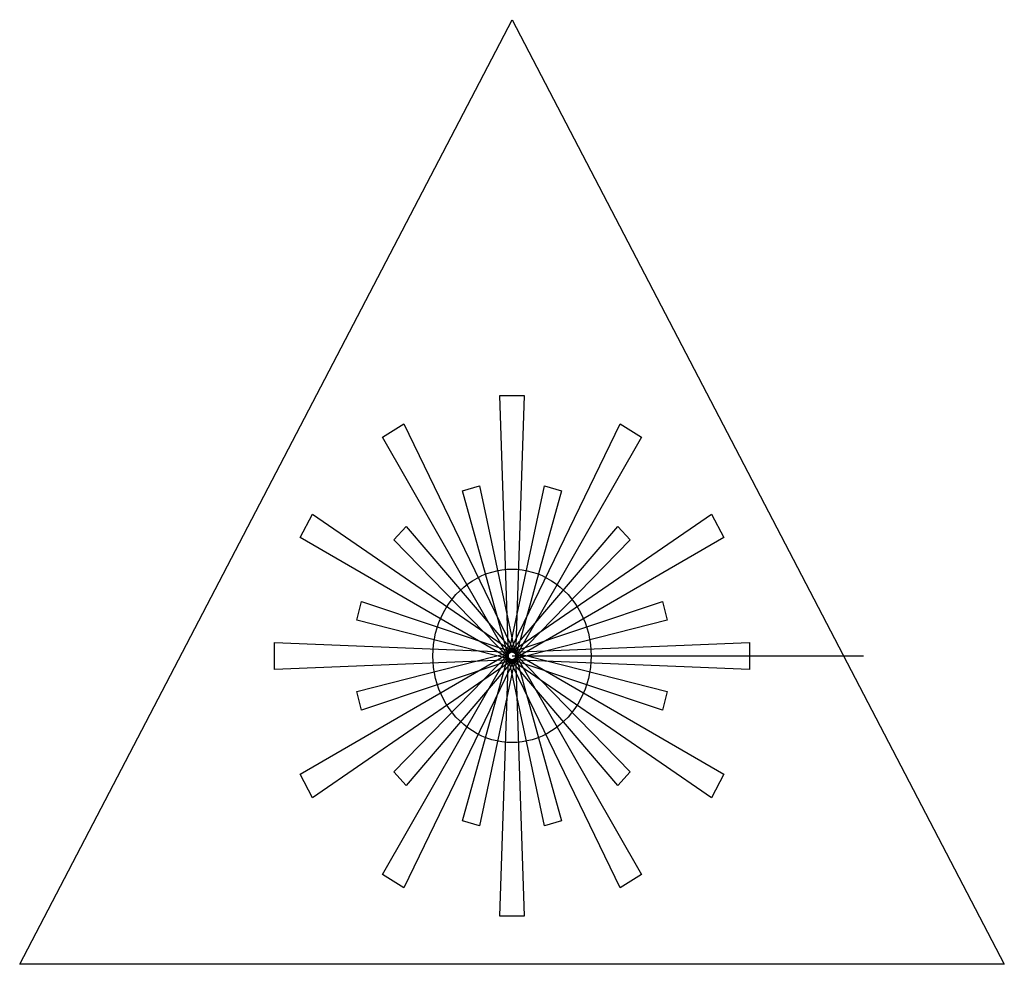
# Model space of a CAD drawing. Extents: x 100 to 228, y 475 to 599.
import ezdxf

# ---------------------------------------------------------------- set-up
doc = ezdxf.new("R2010")
doc.units = 0
doc.layers.add('Layer_1', color=7, linetype='CONTINUOUS')

msp = doc.modelspace()

# ---------------------------------------------------------------- linework, layer by layer
at = {"layer": 'Layer_1', "color": 7}
for points in [[(163.928591, 598.559452), (228.320417, 475.013498), (99.536764, 475.013498)], [(174.277277, 515.355034)]]:
    msp.add_lwpolyline(points, close=True, dxfattribs=at)
for points in [[(163.468649, 515.355034), (162.318795, 549.393205), (165.538386, 549.393205), (164.388532, 515.355034)], [(163.53027, 515.102899), (147.011437, 543.950484), (149.799685, 545.715426), (164.326912, 515.607169)], [(163.53027, 515.607169), (178.057497, 545.715426), (180.845745, 543.950484), (164.326912, 515.102899)], [(163.484321, 515.22452), (157.461042, 536.947647), (159.68239, 537.600219), (164.37286, 515.485549)], [(163.484321, 515.485549), (168.174791, 537.600219), (170.396139, 536.947647), (164.37286, 515.22452)], [(163.69862, 514.918324), (136.237016, 530.845634), (137.846812, 533.902604), (164.158561, 515.791744)], [(163.69862, 515.791744), (190.01037, 533.902604), (191.620165, 530.845634), (164.158561, 514.918324)], [(163.603363, 514.998462), (148.480268, 530.509351), (150.106407, 532.292212), (164.253819, 515.711606)], [(163.603363, 515.711606), (177.750774, 532.292212), (179.376913, 530.509351), (164.253819, 514.998462)], [(163.809549, 514.867947), (143.63886, 520.010469), (144.234068, 522.445902), (164.047632, 515.842121)], [(163.809549, 515.842121), (183.623114, 522.445902), (184.218322, 520.010468), (164.047632, 514.867947)], [(163.928591, 514.850765), (132.882531, 513.590092), (132.882531, 517.119976), (163.928591, 515.859303)], [(163.928591, 515.859303), (194.97465, 517.119976), (194.97465, 513.590092), (163.928591, 514.850765)], [(164.158561, 514.918324), (137.846812, 496.807464), (136.237016, 499.864434), (163.69862, 515.791744)], [(164.047632, 514.867947), (144.234067, 508.264166), (143.638859, 510.6996), (163.809549, 515.842121)], [(164.326912, 515.102899), (149.799685, 484.994642), (147.011437, 486.759585), (163.53027, 515.607169)], [(164.253819, 514.998462), (150.106407, 498.417856), (148.480268, 500.200717), (163.603363, 515.711606)], [(164.37286, 515.22452), (159.68239, 493.109849), (157.461043, 493.762421), (163.484321, 515.485549)], [(164.388532, 515.355034), (165.538386, 481.316863), (162.318795, 481.316863), (163.468649, 515.355034)], [(164.37286, 515.485549), (170.396139, 493.762421), (168.174791, 493.109849), (163.484321, 515.22452)], [(164.326912, 515.607169), (180.845745, 486.759585), (178.057497, 484.994642), (163.53027, 515.102899)], [(164.253819, 515.711606), (179.376913, 500.200717), (177.750774, 498.417856), (163.603363, 514.998462)], [(164.158561, 515.791744), (191.620165, 499.864434), (190.01037, 496.807464), (163.69862, 514.918324)], [(164.047632, 515.842121), (184.218322, 510.699599), (183.623114, 508.264166), (163.809549, 514.867947)], [(163.928591, 515.355034), (209.922753, 515.355034)]]:
    msp.add_lwpolyline(points, dxfattribs=at)
for points in [[(158.754247, 525.181008), (161.956142, 527.207786), (165.901039, 527.207786), (169.102934, 525.181008)], [(153.579904, 515.355034), (153.579904, 519.40859), (155.552353, 523.15423), (158.754247, 525.181008)], [(169.102934, 525.181008), (172.304829, 523.15423), (174.277277, 519.40859), (174.277277, 515.355034)], [(158.754247, 505.52906), (155.552353, 507.555838), (153.579904, 511.301478), (153.579904, 515.355034)], [(174.277277, 515.355034), (174.277277, 511.301478), (172.304829, 507.555838), (169.102934, 505.52906)], [(169.102934, 505.52906), (165.901039, 503.502282), (161.956142, 503.502282), (158.754247, 505.52906)]]:
    msp.add_open_spline(points, degree=3, dxfattribs=at)

doc.saveas('drawing.dxf')
